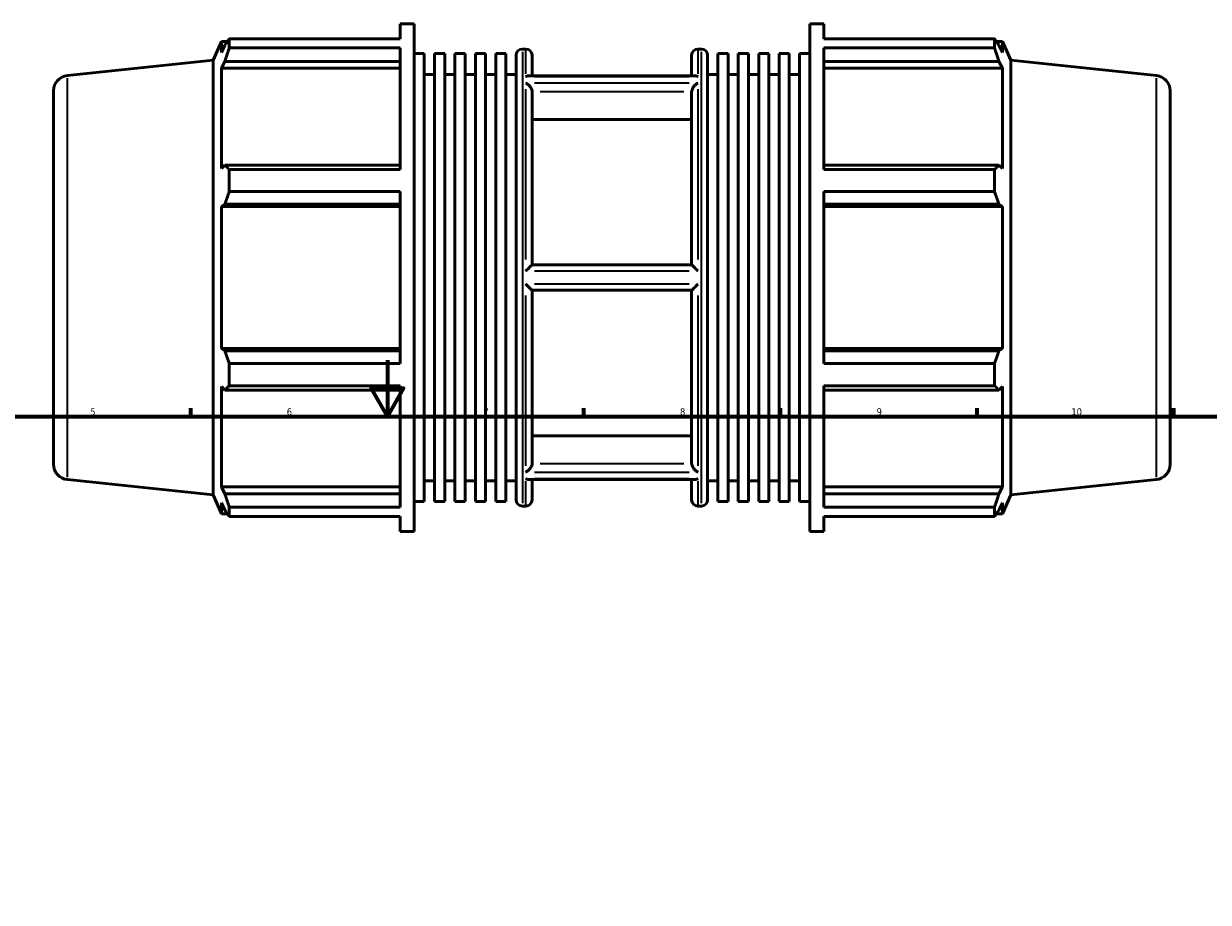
# Model space of a CAD drawing. Header units: millimetres. Extents: x -159 to 1196, y -71 to 778.
# Tile 5 of 8: x 291 to 713, y 401 to 714. Entities that reach past the tile are written whole.
import ezdxf

# ---------------------------------------------------------------- set-up
doc = ezdxf.new("R2010")
doc.units = ezdxf.units.MM
for name, color, linetype, lineweight in [('Border (ISO)', 7, 'Continuous', 70), ('Visible (ISO)', 7, 'Continuous', 50), ('Visible Narrow (ISO)', 7, 'Continuous', 35)]:
    doc.layers.add(name, color=color, linetype=linetype, lineweight=lineweight)
doc.styles.add('Note Text (ISO)', font='tahoma.ttf')

# ---------------------------------------------------------------- blocks, each defined once
blk = doc.blocks.new('Borders Default Border')
at = {"layer": 'Border (ISO)'}
for p, q in [((350.42, 574), (350.42, 576.9)), ((490.58, 574), (490.58, 576.9)), ((560.67, 574), (560.67, 576.9)), ((630.75, 574), (630.75, 576.9)), ((700.83, 574), (700.83, 576.9))]:
    blk.add_line(p, q, dxfattribs=at)
at = {"layer": 'Border (ISO)', "flags": 128}
for points in [[(420.5, 594), (420.5, 574), (414.73, 584), (426.27, 584), (420.5, 574)], [(20, 20), (20, 574), (821, 574), (821, 20), (20, 20)]]:
    blk.add_lwpolyline(points, dxfattribs=at)
at = {"layer": 'Border (ISO)', "color": 232, "true_color": 0xca0064, "char_height": 2.5, "attachment_point": 7, "style": 'Note Text (ISO)'}
for s, insert in [('5', (314.64, 574.35)), ('6', (384.66, 574.35)), ('7', (454.77, 574.4)), ('8', (524.81, 574.34)), ('9', (594.88, 574.35)), ('10', (664.29, 574.35))]:
    blk.add_mtext(s, dxfattribs=dict(at, insert=insert))

msp = doc.modelspace()

# ---------------------------------------------------------------- linework, layer by layer
at = {"layer": 'Visible (ISO)'}
for p, q in [((425.053, 708.636), (425.053, 713.982)), ((425.053, 713.982), (430.028, 713.982)), ((430.028, 532.982), (430.028, 713.982)), ((571.034, 532.982), (571.034, 713.982)), ((571.034, 713.982), (576.009, 713.982)), ((576.009, 708.636), (576.009, 713.982)), ((358.388, 700.958), (361.367, 707.647)), ((361.367, 707.647), (361.367, 703.752)), ((361.367, 707.647), (363.485, 707.647)), ((362.575, 706.341), (361.367, 703.752)), ((364.187, 708.636), (425.053, 708.636)), ((364.187, 705.364), (364.187, 708.636)), ((425.053, 705.364), (364.187, 705.364)), ((425.053, 662.027), (425.053, 705.364)), ((576.009, 708.636), (636.875, 708.636)), ((576.009, 662.027), (576.009, 705.364)), ((636.875, 705.364), (576.009, 705.364)), ((636.875, 705.364), (636.875, 708.636)), ((637.578, 707.647), (639.696, 707.647)), ((639.696, 703.752), (638.487, 706.341)), ((642.674, 700.958), (639.696, 707.647)), ((639.696, 703.752), (639.696, 707.647)), ((306.456, 695.5), (358.388, 700.958)), ((358.388, 546.006), (358.388, 700.958)), ((430.028, 703.303), (433.667, 703.303)), ((433.667, 543.661), (433.667, 703.303)), ((437.306, 543.661), (437.306, 703.303)), ((437.306, 703.303), (440.945, 703.303)), ((440.945, 543.661), (440.945, 703.303)), ((444.584, 543.661), (444.584, 703.303)), ((444.584, 703.303), (448.223, 703.303)), ((448.223, 543.661), (448.223, 703.303)), ((451.862, 543.661), (451.862, 703.303)), ((451.862, 703.303), (455.5, 703.303)), ((455.5, 543.661), (455.5, 703.303)), ((459.139, 543.661), (459.139, 703.303)), ((459.139, 703.303), (462.778, 703.303)), ((462.778, 543.661), (462.778, 703.303)), ((466.417, 544.232), (466.417, 702.732)), ((468.617, 704.932), (469.903, 704.932)), ((472.103, 702.732), (472.103, 695.448)), ((528.96, 695.448), (528.96, 702.732)), ((531.16, 704.932), (532.446, 704.932)), ((534.646, 702.732), (534.646, 544.232)), ((538.284, 543.661), (538.284, 703.303)), ((538.284, 703.303), (541.923, 703.303)), ((541.923, 543.661), (541.923, 703.303)), ((545.562, 543.661), (545.562, 703.303)), ((545.562, 703.303), (549.201, 703.303)), ((549.201, 543.661), (549.201, 703.303)), ((552.84, 543.661), (552.84, 703.303)), ((552.84, 703.303), (556.479, 703.303)), ((556.479, 543.661), (556.479, 703.303)), ((560.118, 543.661), (560.118, 703.303)), ((560.118, 703.303), (563.756, 703.303)), ((563.756, 543.661), (563.756, 703.303)), ((567.395, 543.661), (567.395, 703.303)), ((567.395, 703.303), (571.034, 703.303)), ((642.674, 546.006), (642.674, 700.958)), ((694.606, 695.5), (642.674, 700.958)), ((361.367, 698.138), (362.575, 700.546)), ((425.053, 698.138), (361.367, 698.138)), ((361.367, 698.138), (361.367, 662.345)), ((362.575, 700.546), (425.053, 700.546)), ((576.009, 700.546), (638.487, 700.546)), ((576.009, 698.138), (639.696, 698.138)), ((638.487, 700.546), (639.696, 698.138)), ((639.696, 662.345), (639.696, 698.138)), ((433.667, 695.882), (437.306, 695.882)), ((440.945, 695.882), (444.584, 695.882)), ((448.223, 695.882), (451.862, 695.882)), ((455.5, 695.882), (459.139, 695.882)), ((462.778, 695.882), (466.417, 695.882)), ((530.129, 695.448), (470.934, 695.448)), ((534.646, 695.882), (538.284, 695.882)), ((541.923, 695.882), (545.562, 695.882)), ((549.201, 695.882), (552.84, 695.882)), ((556.479, 695.882), (560.118, 695.882)), ((563.756, 695.882), (567.395, 695.882)), ((301.531, 690.03), (301.531, 556.935)), ((472.103, 689.74), (472.103, 628.007)), ((528.96, 628.007), (528.96, 689.74)), ((699.531, 690.03), (699.531, 556.935)), ((528.96, 679.871), (472.103, 679.871)), ((362.575, 663.599), (361.367, 662.345)), ((425.053, 663.599), (362.575, 663.599)), ((638.487, 663.599), (576.009, 663.599)), ((639.696, 662.345), (638.487, 663.599)), ((364.187, 662.027), (425.053, 662.027)), ((364.187, 654.126), (364.187, 662.027)), ((576.009, 662.027), (636.875, 662.027)), ((636.875, 654.126), (636.875, 662.027)), ((425.053, 654.126), (364.187, 654.126)), ((425.053, 592.838), (425.053, 654.126)), ((576.009, 592.838), (576.009, 654.126)), ((636.875, 654.126), (576.009, 654.126)), ((361.367, 648.791), (362.575, 649.608)), ((425.053, 648.791), (361.367, 648.791)), ((361.367, 648.791), (361.367, 598.173)), ((362.575, 649.608), (425.053, 649.608)), ((576.009, 649.608), (638.487, 649.608)), ((576.009, 648.791), (639.696, 648.791)), ((638.487, 649.608), (639.696, 648.791)), ((639.696, 598.173), (639.696, 648.791)), ((528.962, 628.007), (472.101, 628.007)), ((472.101, 618.957), (528.962, 618.957)), ((472.103, 618.957), (472.103, 557.224)), ((528.96, 557.224), (528.96, 618.957)), ((425.053, 598.173), (361.367, 598.173)), ((362.575, 597.357), (361.367, 598.173)), ((425.053, 597.357), (362.575, 597.357)), ((576.009, 598.173), (639.696, 598.173)), ((638.487, 597.357), (576.009, 597.357)), ((639.696, 598.173), (638.487, 597.357)), ((364.187, 592.838), (425.053, 592.838)), ((364.187, 584.938), (364.187, 592.838)), ((576.009, 592.838), (636.875, 592.838)), ((636.875, 584.938), (636.875, 592.838)), ((361.367, 584.619), (361.367, 548.827)), ((361.367, 584.619), (362.575, 583.366)), ((362.575, 583.366), (425.053, 583.366)), ((425.053, 584.938), (364.187, 584.938)), ((425.053, 541.601), (425.053, 584.938)), ((576.009, 541.601), (576.009, 584.938)), ((636.875, 584.938), (576.009, 584.938)), ((576.009, 583.366), (638.487, 583.366)), ((638.487, 583.366), (639.696, 584.619)), ((639.696, 548.827), (639.696, 584.619)), ((472.103, 567.094), (528.96, 567.094)), ((306.456, 551.465), (358.388, 546.006)), ((433.667, 551.082), (437.306, 551.082)), ((440.945, 551.082), (444.584, 551.082)), ((448.223, 551.082), (451.862, 551.082)), ((455.5, 551.082), (459.139, 551.082)), ((462.778, 551.082), (466.417, 551.082)), ((530.129, 551.517), (470.934, 551.517)), ((472.103, 551.517), (472.103, 544.232)), ((528.96, 544.232), (528.96, 551.517)), ((534.646, 551.082), (538.284, 551.082)), ((541.923, 551.082), (545.562, 551.082)), ((549.201, 551.082), (552.84, 551.082)), ((556.479, 551.082), (560.118, 551.082)), ((563.756, 551.082), (567.395, 551.082)), ((694.606, 551.465), (642.674, 546.006)), ((358.388, 546.006), (361.367, 539.317)), ((362.575, 546.419), (361.367, 548.827)), ((425.053, 548.827), (361.367, 548.827)), ((425.053, 546.419), (362.575, 546.419)), ((576.009, 548.827), (639.696, 548.827)), ((638.487, 546.419), (576.009, 546.419)), ((639.696, 548.827), (638.487, 546.419)), ((642.674, 546.006), (639.696, 539.317)), ((361.367, 543.213), (361.367, 539.317)), ((361.367, 543.213), (362.575, 540.623)), ((364.187, 541.601), (425.053, 541.601)), ((364.187, 538.328), (364.187, 541.601)), ((430.028, 543.661), (433.667, 543.661)), ((437.306, 543.661), (440.945, 543.661)), ((444.584, 543.661), (448.223, 543.661)), ((451.862, 543.661), (455.5, 543.661)), ((459.139, 543.661), (462.778, 543.661)), ((468.617, 542.032), (469.903, 542.032)), ((531.16, 542.032), (532.446, 542.032)), ((538.284, 543.661), (541.923, 543.661)), ((545.562, 543.661), (549.201, 543.661)), ((552.84, 543.661), (556.479, 543.661)), ((560.118, 543.661), (563.756, 543.661)), ((567.395, 543.661), (571.034, 543.661)), ((576.009, 541.601), (636.875, 541.601)), ((636.875, 538.328), (636.875, 541.601)), ((638.487, 540.623), (639.696, 543.213)), ((639.696, 539.317), (639.696, 543.213)), ((361.367, 539.317), (363.485, 539.317)), ((425.053, 538.328), (364.187, 538.328)), ((425.053, 532.982), (425.053, 538.328)), ((576.009, 532.982), (576.009, 538.328)), ((636.875, 538.328), (576.009, 538.328)), ((637.578, 539.317), (639.696, 539.317)), ((425.053, 532.982), (430.028, 532.982)), ((571.034, 532.982), (576.009, 532.982))]:
    msp.add_line(p, q, dxfattribs=at)
for centre, radius, start, end in [((468.617, 702.732), 2.2, 90, 180), ((469.903, 702.732), 2.2, 0, 90), ((531.16, 702.732), 2.2, 90, 180), ((532.446, 702.732), 2.2, 0, 90), ((307.031, 690.03), 5.5, 96, 180), ((694.031, 690.03), 5.5, 0, 84), ((307.031, 556.935), 5.5, 180, 264), ((694.031, 556.935), 5.5, 276, 0), ((468.617, 544.232), 2.2, 180, 270), ((469.903, 544.232), 2.2, 270, 0), ((531.16, 544.232), 2.2, 180, 270), ((532.446, 544.232), 2.2, 270, 0)]:
    msp.add_arc(centre, radius, start, end, dxfattribs=at)
for points, weights in [([(362.575, 706.341), (363.349, 707.465), (364.187, 708.636)], [1.00251454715, 1.0016654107, 1]), ([(364.187, 705.364), (363.349, 702.906), (362.575, 700.546)], [1, 1.0016654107, 1.00251454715]), ([(636.875, 708.636), (637.713, 707.465), (638.487, 706.341)], [1, 1.0016654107, 1.00251454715]), ([(638.487, 700.546), (637.713, 702.906), (636.875, 705.364)], [1.00251454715, 1.0016654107, 1]), ([(362.575, 663.599), (363.349, 662.829), (364.187, 662.027)], [1.00251454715, 1.0016654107, 1]), ([(636.875, 662.027), (637.713, 662.829), (638.487, 663.599)], [1, 1.0016654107, 1.00251454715]), ([(364.187, 654.126), (363.349, 651.821), (362.575, 649.608)], [1, 1.0016654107, 1.00251454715]), ([(638.487, 649.608), (637.713, 651.821), (636.875, 654.126)], [1.00251454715, 1.0016654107, 1]), ([(362.575, 597.357), (363.349, 595.144), (364.187, 592.838)], [1.00251454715, 1.0016654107, 1]), ([(636.875, 592.838), (637.713, 595.144), (638.487, 597.357)], [1, 1.0016654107, 1.00251454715]), ([(364.187, 584.938), (363.349, 584.136), (362.575, 583.366)], [1, 1.0016654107, 1.00251454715]), ([(638.487, 583.366), (637.713, 584.136), (636.875, 584.938)], [1.00251454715, 1.0016654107, 1]), ([(362.575, 546.419), (363.349, 544.059), (364.187, 541.601)], [1.00251454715, 1.0016654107, 1]), ([(636.875, 541.601), (637.713, 544.059), (638.487, 546.419)], [1, 1.0016654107, 1.00251454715]), ([(364.187, 538.328), (363.349, 539.499), (362.575, 540.623)], [1, 1.0016654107, 1.00251454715]), ([(638.487, 540.623), (637.713, 539.499), (636.875, 538.328)], [1.00251454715, 1.0016654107, 1])]:
    msp.add_rational_spline(points, weights, degree=2, dxfattribs=at)
for points, knots in [([(469.903, 695.185), (469.904, 695.185), (469.906, 695.186), (470.128, 695.292), (470.35, 695.369), (470.69, 695.435), (470.814, 695.448), (470.934, 695.448)], [-0.41100667, -0.41100667, -0.41100667, -0.41100667, -0.41034293, -0.41034293, -0.31696297, -0.31696297, -0.26267808, -0.26267808, -0.26267808, -0.26267808]), ([(472.101, 689.823), (472.096, 689.913), (472.084, 690.006), (472.024, 690.313), (471.949, 690.529), (471.747, 690.967), (471.617, 691.186), (471.275, 691.667), (471.05, 691.919), (470.525, 692.406), (470.215, 692.628), (469.907, 692.793), (469.905, 692.794), (469.903, 692.795)], [-0.41403631, -0.41403631, -0.41403631, -0.41403631, -0.38237817, -0.38237817, -0.31197431, -0.31197431, -0.23597179, -0.23597179, -0.1310086, -0.1310086, 0, 0, 0.00086125, 0.00086125, 0.00086125, 0.00086125]), ([(531.16, 692.795), (531.158, 692.794), (531.156, 692.793), (530.847, 692.628), (530.537, 692.406), (530.013, 691.919), (529.788, 691.667), (529.446, 691.186), (529.315, 690.967), (529.113, 690.529), (529.039, 690.313), (528.978, 690.006), (528.966, 689.913), (528.962, 689.823)], [-0.46337041, -0.46337041, -0.46337041, -0.46337041, -0.46251781, -0.46251781, -0.33282356, -0.33282356, -0.22891341, -0.22891341, -0.1536734, -0.1536734, -0.08397587, -0.08397587, -0.05263534, -0.05263534, -0.05263534, -0.05263534]), ([(530.129, 695.448), (530.249, 695.448), (530.373, 695.435), (530.713, 695.369), (530.935, 695.292), (531.157, 695.186), (531.158, 695.185), (531.16, 695.185)], [-0.14900014, -0.14900014, -0.14900014, -0.14900014, -0.09422437, -0.09422437, 0, 0, 0.00066974, 0.00066974, 0.00066974, 0.00066974]), ([(469.903, 625.872), (469.905, 625.874), (469.906, 625.876), (470.126, 626.098), (470.345, 626.319), (470.775, 626.75), (470.988, 626.962), (471.374, 627.342), (471.551, 627.514), (471.814, 627.763), (471.91, 627.852), (472.049, 627.975), (472.091, 628.007), (472.101, 628.007)], [-0.41109901, -0.41109901, -0.41109901, -0.41109901, -0.41031199, -0.41031199, -0.31800483, -0.31800483, -0.22382356, -0.22382356, -0.134096, -0.134096, -0.06587861, -0.06587861, 0, 0, 0, 0]), ([(528.962, 628.007), (528.971, 628.007), (529.013, 627.975), (529.152, 627.852), (529.249, 627.763), (529.511, 627.514), (529.688, 627.342), (530.074, 626.962), (530.287, 626.75), (530.717, 626.319), (530.936, 626.098), (531.156, 625.876), (531.158, 625.874), (531.16, 625.872)], [-0.41394396, -0.41394396, -0.41394396, -0.41394396, -0.34748222, -0.34748222, -0.27866098, -0.27866098, -0.18813918, -0.18813918, -0.09312424, -0.09312424, 0, 0, 0.00079399, 0.00079399, 0.00079399, 0.00079399]), ([(472.101, 618.957), (472.091, 618.957), (472.049, 618.99), (471.91, 619.112), (471.814, 619.202), (471.551, 619.451), (471.374, 619.623), (470.988, 620.003), (470.775, 620.215), (470.345, 620.645), (470.126, 620.866), (469.906, 621.089), (469.905, 621.091), (469.903, 621.093)], [-0.41394396, -0.41394396, -0.41394396, -0.41394396, -0.34748222, -0.34748222, -0.27866098, -0.27866098, -0.18813918, -0.18813918, -0.09312424, -0.09312424, 0, 0, 0.00079399, 0.00079399, 0.00079399, 0.00079399]), ([(531.16, 621.093), (531.158, 621.091), (531.156, 621.089), (530.936, 620.866), (530.717, 620.645), (530.287, 620.215), (530.074, 620.003), (529.688, 619.623), (529.511, 619.451), (529.249, 619.202), (529.152, 619.112), (529.013, 618.99), (528.971, 618.957), (528.962, 618.957)], [-0.41109901, -0.41109901, -0.41109901, -0.41109901, -0.41031199, -0.41031199, -0.31800483, -0.31800483, -0.22382356, -0.22382356, -0.134096, -0.134096, -0.06587861, -0.06587861, 0, 0, 0, 0]), ([(469.903, 554.17), (469.905, 554.171), (469.907, 554.172), (470.215, 554.337), (470.525, 554.559), (471.05, 555.046), (471.275, 555.297), (471.617, 555.779), (471.747, 555.997), (471.949, 556.436), (472.024, 556.651), (472.084, 556.959), (472.096, 557.052), (472.101, 557.142)], [-0.46337041, -0.46337041, -0.46337041, -0.46337041, -0.46251781, -0.46251781, -0.33282356, -0.33282356, -0.22891341, -0.22891341, -0.1536734, -0.1536734, -0.08397587, -0.08397587, -0.05263534, -0.05263534, -0.05263534, -0.05263534]), ([(528.962, 557.142), (528.966, 557.052), (528.978, 556.959), (529.039, 556.651), (529.113, 556.436), (529.315, 555.997), (529.446, 555.779), (529.788, 555.297), (530.013, 555.046), (530.537, 554.559), (530.847, 554.337), (531.156, 554.172), (531.158, 554.171), (531.16, 554.17)], [-0.41403631, -0.41403631, -0.41403631, -0.41403631, -0.38237817, -0.38237817, -0.31197431, -0.31197431, -0.23597179, -0.23597179, -0.1310086, -0.1310086, 0, 0, 0.00086125, 0.00086125, 0.00086125, 0.00086125]), ([(470.934, 551.517), (470.814, 551.517), (470.69, 551.53), (470.35, 551.596), (470.128, 551.672), (469.906, 551.779), (469.904, 551.779), (469.903, 551.78)], [-0.14900014, -0.14900014, -0.14900014, -0.14900014, -0.09422437, -0.09422437, 0, 0, 0.00066974, 0.00066974, 0.00066974, 0.00066974]), ([(531.16, 551.78), (531.158, 551.779), (531.157, 551.779), (530.935, 551.672), (530.713, 551.596), (530.373, 551.53), (530.249, 551.517), (530.129, 551.517)], [-0.41100667, -0.41100667, -0.41100667, -0.41100667, -0.41034293, -0.41034293, -0.31696297, -0.31696297, -0.26267808, -0.26267808, -0.26267808, -0.26267808])]:
    msp.add_open_spline(points, degree=3, knots=knots, dxfattribs=at)
for points in [[(472.103, 689.74), (472.103, 689.767), (472.102, 689.795), (472.101, 689.823)], [(528.962, 689.823), (528.96, 689.795), (528.96, 689.767), (528.96, 689.74)], [(472.101, 557.142), (472.102, 557.17), (472.103, 557.197), (472.103, 557.224)], [(528.96, 557.224), (528.96, 557.197), (528.96, 557.17), (528.962, 557.142)]]:
    msp.add_open_spline(points, degree=3, dxfattribs=at)
at = {"layer": 'Visible Narrow (ISO)'}
for p, q in [((468.617, 703.93), (468.617, 543.035)), ((469.903, 696.117), (469.903, 704.907)), ((531.16, 704.907), (531.16, 696.117)), ((532.446, 543.035), (532.446, 703.93)), ((306.456, 552.351), (306.456, 694.613)), ((472.966, 695.185), (528.097, 695.185)), ((528.097, 692.795), (472.966, 692.795)), ((694.606, 552.351), (694.606, 694.613)), ((469.903, 629.891), (469.903, 690.597)), ((474.944, 689.823), (526.119, 689.823)), ((531.16, 690.597), (531.16, 629.891)), ((472.966, 625.872), (528.097, 625.872)), ((528.097, 621.093), (472.966, 621.093)), ((469.903, 556.368), (469.903, 617.073)), ((531.16, 617.073), (531.16, 556.368)), ((472.966, 554.17), (528.097, 554.17)), ((526.119, 557.142), (474.944, 557.142)), ((469.903, 542.057), (469.903, 550.847)), ((528.097, 551.78), (472.966, 551.78)), ((531.16, 550.847), (531.16, 542.057))]:
    msp.add_line(p, q, dxfattribs=at)

# ---------------------------------------------------------------- block references
msp.add_blockref('Borders Default Border', (0, 0))

doc.saveas('drawing.dxf')
